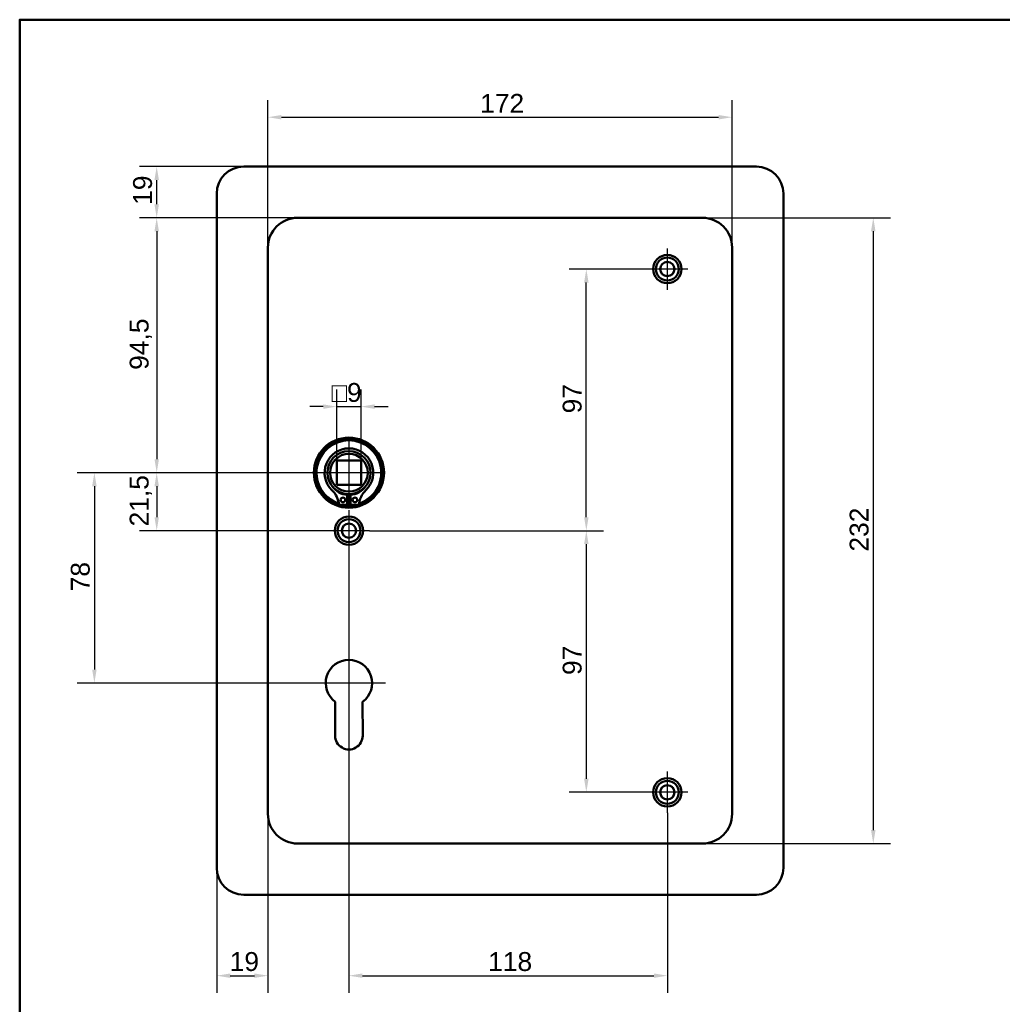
# Model space of a CAD drawing. Header units: millimetres. Extents: x 20 to 833, y 20 to 574.
# Tile 2 of 4: x 20 to 384, y 209 to 574. Entities that reach past the tile are written whole.
import ezdxf

# ---------------------------------------------------------------- set-up
doc = ezdxf.new("R2010")
doc.units = ezdxf.units.MM
doc.header["$LTSCALE"] = 2
for name, color, linetype, lineweight in [('Bemaßungen(DIN)', 7, 'Continuous', 25), ('Mittelpunktmarkierung(DIN)', 7, 'Continuous', 25), ('Sichtbare Kanten(DIN)', 7, 'Continuous', 50), ('Skizziergeometrie(DIN)', 7, 'Continuous', 50)]:
    doc.layers.add(name, color=color, linetype=linetype, lineweight=lineweight)
doc.styles.add('STANDARD-DIN~0', font='arial.ttf')
doc.dimstyles.new('CAD-LAN', dxfattribs={"dimscale": 2, "dimtxt": 3.5, "dimasz": 2.5, "dimexe": 3.175, "dimexo": 0, "dimgap": 0.8, "dimtad": 1, "dimrnd": 1e-08, "dimtxsty": 'STANDARD-DIN~0', "dimcen": 0.09, "dimdle": 10, "dimclrd": 250, "dimclre": 250, "dimclrt": 250, "dimadec": 0, "dimazin": 2, "dimtfac": 1, "dimtmove": 0, "dimatfit": 3, "dimfxl": 1, "dimtolj": 1, "dimtzin": 0, "dimlwd": 25, "dimlwe": 25, "dimarcsym": 0})

# ---------------------------------------------------------------- blocks, each defined once
blk = doc.blocks.new('Ränder Standardrahmen')
at = {"layer": 'Skizziergeometrie(DIN)', "flags": 128}
blk.add_lwpolyline([(10, 10), (10, 287), (410, 287), (410, 10), (10, 10)], dxfattribs=at)
blk = doc.blocks.new('*D8')
at = {"layer": 'Bemaßungen(DIN)', "color": 250, "linetype": 'Continuous', "lineweight": 25, "true_color": 0x3f3f3f, "transparency": 16777216}
for p, q in [((123.01, 500.54), (64.42, 500.54)), ((70.77, 495.54), (70.77, 411.04)), ((142.01, 406.04), (64.42, 406.04))]:
    blk.add_line(p, q, dxfattribs=at)
at = {"layer": 'Bemaßungen(DIN)', "color": 250, "linetype": 'Continuous', "true_color": 0x3f3f3f, "transparency": 16777216}
for points in [[(69.94, 495.54), (71.6, 495.54), (70.77, 500.54)], [(69.94, 411.04), (71.6, 411.04), (70.77, 406.04)]]:
    blk.add_solid(points, dxfattribs=at)
at = {"layer": 'Defpoints', "color": 0, "linetype": 'Continuous', "transparency": 16777216}
for p in [(123.01, 500.54), (70.77, 406.04), (142.01, 406.04)]:
    blk.add_point(p, dxfattribs=at)
at = {"layer": 'Bemaßungen(DIN)', "color": 250, "linetype": 'Continuous', "lineweight": 25, "true_color": 0x3f3f3f, "transparency": 16777216, "insert": (60.76, 444.17), "char_height": 7, "attachment_point": 1, "rotation": 90, "style": 'STANDARD-DIN~0'}
blk.add_mtext('\\A1;94,5', dxfattribs=at)
blk = doc.blocks.new('*D9')
at = {"layer": 'Bemaßungen(DIN)', "color": 250, "linetype": 'Continuous', "lineweight": 25, "true_color": 0x3f3f3f, "transparency": 16777216}
for p, q in [((142.01, 406.04), (64.42, 406.04)), ((70.77, 401.04), (70.77, 389.54)), ((142.01, 384.54), (64.42, 384.54))]:
    blk.add_line(p, q, dxfattribs=at)
at = {"layer": 'Bemaßungen(DIN)', "color": 250, "linetype": 'Continuous', "true_color": 0x3f3f3f, "transparency": 16777216}
for points in [[(69.94, 401.04), (71.6, 401.04), (70.77, 406.04)], [(69.94, 389.54), (71.6, 389.54), (70.77, 384.54)]]:
    blk.add_solid(points, dxfattribs=at)
at = {"layer": 'Defpoints', "color": 0, "linetype": 'Continuous', "transparency": 16777216}
for p in [(142.01, 406.04), (70.77, 384.54), (142.01, 384.54)]:
    blk.add_point(p, dxfattribs=at)
at = {"layer": 'Bemaßungen(DIN)', "color": 250, "linetype": 'Continuous', "lineweight": 25, "true_color": 0x3f3f3f, "transparency": 16777216, "insert": (60.76, 386.11), "char_height": 7, "attachment_point": 1, "rotation": 90, "style": 'STANDARD-DIN~0'}
blk.add_mtext('\\A1;21,5', dxfattribs=at)
blk = doc.blocks.new('*D10')
at = {"layer": 'Bemaßungen(DIN)', "color": 250, "linetype": 'Continuous', "lineweight": 25, "true_color": 0x3f3f3f, "transparency": 16777216}
for p, q in [((142.01, 406.04), (41.33, 406.04)), ((47.68, 401.04), (47.68, 333.04)), ((142.01, 328.04), (41.33, 328.04))]:
    blk.add_line(p, q, dxfattribs=at)
at = {"layer": 'Bemaßungen(DIN)', "color": 250, "linetype": 'Continuous', "true_color": 0x3f3f3f, "transparency": 16777216}
for points in [[(46.85, 401.04), (48.51, 401.04), (47.68, 406.04)], [(46.85, 333.04), (48.51, 333.04), (47.68, 328.04)]]:
    blk.add_solid(points, dxfattribs=at)
at = {"layer": 'Defpoints', "color": 0, "linetype": 'Continuous', "transparency": 16777216}
for p in [(142.01, 406.04), (47.68, 328.04), (142.01, 328.04)]:
    blk.add_point(p, dxfattribs=at)
at = {"layer": 'Bemaßungen(DIN)', "color": 250, "linetype": 'Continuous', "lineweight": 25, "true_color": 0x3f3f3f, "transparency": 16777216, "insert": (38.93, 362.05), "char_height": 7, "attachment_point": 1, "rotation": 90, "style": 'STANDARD-DIN~0'}
blk.add_mtext('\\A1;78', dxfattribs=at)
blk = doc.blocks.new('*D11')
at = {"layer": 'Bemaßungen(DIN)', "color": 250, "linetype": 'Continuous', "lineweight": 25, "true_color": 0x3f3f3f, "transparency": 16777216}
for p, q in [((103.01, 519.54), (64.42, 519.54)), ((70.77, 505.54), (70.77, 514.54)), ((123.01, 500.54), (64.42, 500.54))]:
    blk.add_line(p, q, dxfattribs=at)
at = {"layer": 'Bemaßungen(DIN)', "color": 250, "linetype": 'Continuous', "true_color": 0x3f3f3f, "transparency": 16777216}
for points in [[(69.94, 514.54), (71.6, 514.54), (70.77, 519.54)], [(69.94, 505.54), (71.6, 505.54), (70.77, 500.54)]]:
    blk.add_solid(points, dxfattribs=at)
at = {"layer": 'Defpoints', "color": 0, "linetype": 'Continuous', "transparency": 16777216}
for p in [(70.77, 519.54), (103.01, 519.54), (123.01, 500.54)]:
    blk.add_point(p, dxfattribs=at)
at = {"layer": 'Bemaßungen(DIN)', "color": 250, "linetype": 'Continuous', "lineweight": 25, "true_color": 0x3f3f3f, "transparency": 16777216, "insert": (62.02, 505.35), "char_height": 7, "attachment_point": 1, "rotation": 90, "style": 'STANDARD-DIN~0'}
blk.add_mtext('\\A1;19', dxfattribs=at)
blk = doc.blocks.new('*D12')
at = {"layer": 'Bemaßungen(DIN)', "color": 250, "linetype": 'Continuous', "lineweight": 25, "true_color": 0x3f3f3f, "transparency": 16777216}
for p, q in [((112.01, 489.54), (112.01, 544.19)), ((284.01, 489.54), (284.01, 544.19)), ((117.01, 537.84), (279.01, 537.84))]:
    blk.add_line(p, q, dxfattribs=at)
at = {"layer": 'Bemaßungen(DIN)', "color": 250, "linetype": 'Continuous', "true_color": 0x3f3f3f, "transparency": 16777216}
for points in [[(117.01, 538.67), (117.01, 537.01), (112.01, 537.84)], [(279.01, 538.67), (279.01, 537.01), (284.01, 537.84)]]:
    blk.add_solid(points, dxfattribs=at)
at = {"layer": 'Defpoints', "color": 0, "linetype": 'Continuous', "transparency": 16777216}
for p in [(284.01, 537.84), (112.01, 489.54), (284.01, 489.54)]:
    blk.add_point(p, dxfattribs=at)
at = {"layer": 'Bemaßungen(DIN)', "color": 250, "linetype": 'Continuous', "lineweight": 25, "true_color": 0x3f3f3f, "transparency": 16777216, "insert": (190.64, 546.47), "char_height": 7, "attachment_point": 1, "style": 'STANDARD-DIN~0'}
blk.add_mtext('\\A1;172', dxfattribs=at)
blk = doc.blocks.new('*D13')
at = {"layer": 'Bemaßungen(DIN)', "color": 250, "linetype": 'Continuous', "lineweight": 25, "true_color": 0x3f3f3f, "transparency": 16777216}
for p, q in [((252.36, 481.54), (223.63, 481.54)), ((229.98, 389.54), (229.98, 476.54)), ((149.66, 384.54), (236.33, 384.54))]:
    blk.add_line(p, q, dxfattribs=at)
at = {"layer": 'Bemaßungen(DIN)', "color": 250, "linetype": 'Continuous', "true_color": 0x3f3f3f, "transparency": 16777216}
for points in [[(229.15, 476.54), (230.82, 476.54), (229.98, 481.54)], [(229.15, 389.54), (230.82, 389.54), (229.98, 384.54)]]:
    blk.add_solid(points, dxfattribs=at)
at = {"layer": 'Defpoints', "color": 0, "linetype": 'Continuous', "transparency": 16777216}
for p in [(229.98, 481.54), (252.36, 481.54), (149.66, 384.54)]:
    blk.add_point(p, dxfattribs=at)
at = {"layer": 'Bemaßungen(DIN)', "color": 250, "linetype": 'Continuous', "lineweight": 25, "true_color": 0x3f3f3f, "transparency": 16777216, "insert": (221.23, 428.03), "char_height": 7, "attachment_point": 1, "rotation": 90, "style": 'STANDARD-DIN~0'}
blk.add_mtext('\\A1;97', dxfattribs=at)
blk = doc.blocks.new('*D14')
at = {"layer": 'Bemaßungen(DIN)', "color": 250, "linetype": 'Continuous', "lineweight": 25, "true_color": 0x3f3f3f, "transparency": 16777216}
for p, q in [((149.66, 384.54), (236.33, 384.54)), ((229.98, 379.54), (229.98, 292.54)), ((252.36, 287.54), (223.63, 287.54))]:
    blk.add_line(p, q, dxfattribs=at)
at = {"layer": 'Bemaßungen(DIN)', "color": 250, "linetype": 'Continuous', "true_color": 0x3f3f3f, "transparency": 16777216}
for points in [[(229.15, 379.54), (230.82, 379.54), (229.98, 384.54)], [(229.15, 292.54), (230.82, 292.54), (229.98, 287.54)]]:
    blk.add_solid(points, dxfattribs=at)
at = {"layer": 'Defpoints', "color": 0, "linetype": 'Continuous', "transparency": 16777216}
for p in [(149.66, 384.54), (229.98, 287.54), (252.36, 287.54)]:
    blk.add_point(p, dxfattribs=at)
at = {"layer": 'Bemaßungen(DIN)', "color": 250, "linetype": 'Continuous', "lineweight": 25, "true_color": 0x3f3f3f, "transparency": 16777216, "insert": (221.23, 331.03), "char_height": 7, "attachment_point": 1, "rotation": 90, "style": 'STANDARD-DIN~0'}
blk.add_mtext('\\A1;97', dxfattribs=at)
blk = doc.blocks.new('*D15')
at = {"layer": 'Bemaßungen(DIN)', "color": 250, "linetype": 'Continuous', "lineweight": 25, "true_color": 0x3f3f3f, "transparency": 16777216}
for p, q in [((142.01, 376.89), (142.01, 213.19)), ((260.01, 279.89), (260.01, 213.19)), ((147.01, 219.54), (255.01, 219.54))]:
    blk.add_line(p, q, dxfattribs=at)
at = {"layer": 'Bemaßungen(DIN)', "color": 250, "linetype": 'Continuous', "true_color": 0x3f3f3f, "transparency": 16777216}
for points in [[(147.01, 220.37), (147.01, 218.71), (142.01, 219.54)], [(255.01, 220.37), (255.01, 218.71), (260.01, 219.54)]]:
    blk.add_solid(points, dxfattribs=at)
at = {"layer": 'Defpoints', "color": 0, "linetype": 'Continuous', "transparency": 16777216}
for p in [(142.01, 376.89), (260.01, 279.89), (260.01, 219.54)]:
    blk.add_point(p, dxfattribs=at)
at = {"layer": 'Bemaßungen(DIN)', "color": 250, "linetype": 'Continuous', "lineweight": 25, "true_color": 0x3f3f3f, "transparency": 16777216, "insert": (193.6, 228.29), "char_height": 7, "attachment_point": 1, "style": 'STANDARD-DIN~0'}
blk.add_mtext('\\A1;118', dxfattribs=at)
blk = doc.blocks.new('*D16')
at = {"layer": 'Bemaßungen(DIN)', "color": 250, "linetype": 'Continuous', "lineweight": 25, "true_color": 0x3f3f3f, "transparency": 16777216}
for p, q in [((112.01, 279.54), (112.01, 213.19)), ((93.01, 259.54), (93.01, 213.19)), ((98.01, 219.54), (107.01, 219.54))]:
    blk.add_line(p, q, dxfattribs=at)
at = {"layer": 'Bemaßungen(DIN)', "color": 250, "linetype": 'Continuous', "true_color": 0x3f3f3f, "transparency": 16777216}
for points in [[(98.01, 220.37), (98.01, 218.71), (93.01, 219.54)], [(107.01, 220.37), (107.01, 218.71), (112.01, 219.54)]]:
    blk.add_solid(points, dxfattribs=at)
at = {"layer": 'Defpoints', "color": 0, "linetype": 'Continuous', "transparency": 16777216}
for p in [(112.01, 279.54), (93.01, 259.54), (112.01, 219.54)]:
    blk.add_point(p, dxfattribs=at)
at = {"layer": 'Bemaßungen(DIN)', "color": 250, "linetype": 'Continuous', "lineweight": 25, "true_color": 0x3f3f3f, "transparency": 16777216, "insert": (97.82, 228.29), "char_height": 7, "attachment_point": 1, "style": 'STANDARD-DIN~0'}
blk.add_mtext('\\A1;19', dxfattribs=at)
blk = doc.blocks.new('*D17')
at = {"layer": 'Bemaßungen(DIN)', "color": 250, "linetype": 'Continuous', "lineweight": 25, "true_color": 0x3f3f3f, "transparency": 16777216}
for p, q in [((273.01, 500.54), (342.68, 500.54)), ((336.33, 495.54), (336.33, 273.54)), ((273.01, 268.54), (342.68, 268.54))]:
    blk.add_line(p, q, dxfattribs=at)
at = {"layer": 'Bemaßungen(DIN)', "color": 250, "linetype": 'Continuous', "true_color": 0x3f3f3f, "transparency": 16777216}
for points in [[(335.49, 495.54), (337.16, 495.54), (336.33, 500.54)], [(335.49, 273.54), (337.16, 273.54), (336.33, 268.54)]]:
    blk.add_solid(points, dxfattribs=at)
at = {"layer": 'Defpoints', "color": 0, "linetype": 'Continuous', "transparency": 16777216}
for p in [(273.01, 500.54), (273.01, 268.54), (336.33, 268.54)]:
    blk.add_point(p, dxfattribs=at)
at = {"layer": 'Bemaßungen(DIN)', "color": 250, "linetype": 'Continuous', "lineweight": 25, "true_color": 0x3f3f3f, "transparency": 16777216, "insert": (327.57, 376.78), "char_height": 7, "attachment_point": 1, "rotation": 90, "style": 'STANDARD-DIN~0'}
blk.add_mtext('\\A1;232', dxfattribs=at)
blk = doc.blocks.new('*D25')
at = {"layer": 'Bemaßungen(DIN)', "color": 250, "linetype": 'Continuous', "lineweight": 25, "true_color": 0x3f3f3f, "transparency": 16777216}
for p, q in [((137.51, 410.54), (137.51, 436.89)), ((146.51, 410.54), (146.51, 436.89)), ((132.51, 430.54), (127.51, 430.54)), ((137.51, 430.54), (146.51, 430.54)), ((151.51, 430.54), (156.51, 430.54))]:
    blk.add_line(p, q, dxfattribs=at)
at = {"layer": 'Bemaßungen(DIN)', "color": 250, "linetype": 'Continuous', "true_color": 0x3f3f3f, "transparency": 16777216}
for points in [[(132.51, 431.37), (132.51, 429.71), (137.51, 430.54)], [(151.51, 431.37), (151.51, 429.71), (146.51, 430.54)]]:
    blk.add_solid(points, dxfattribs=at)
at = {"layer": 'Defpoints', "color": 0, "linetype": 'Continuous', "transparency": 16777216}
for p in [(146.51, 430.54), (137.51, 410.54), (146.51, 410.54)]:
    blk.add_point(p, dxfattribs=at)
at = {"layer": 'Bemaßungen(DIN)', "color": 250, "linetype": 'Continuous', "lineweight": 25, "true_color": 0x3f3f3f, "transparency": 16777216, "insert": (135.63, 439.29), "char_height": 7, "attachment_point": 1, "style": 'STANDARD-DIN~0'}
blk.add_mtext('\\A1;\\fAIGDT|b0|i0;\\H7.0000;o\\fArial|b0|i0;\\H7.0000;9', dxfattribs=at)

msp = doc.modelspace()

# ---------------------------------------------------------------- linework, layer by layer
at = {"layer": 'Mittelpunktmarkierung(DIN)', "linetype": 'Continuous'}
for p, q in [((260.007, 489.19), (260.007, 473.89)), ((267.657, 481.54), (252.357, 481.54)), ((142.007, 418.04), (142.007, 394.04)), ((154.007, 406.04), (130.007, 406.04)), ((142.007, 392.19), (142.007, 376.89)), ((149.657, 384.54), (134.357, 384.54)), ((142.007, 341.64), (142.007, 318.04)), ((155.607, 328.04), (128.407, 328.04)), ((260.007, 295.19), (260.007, 279.89)), ((267.657, 287.54), (252.357, 287.54))]:
    msp.add_line(p, q, dxfattribs=at)
at = {"layer": 'Sichtbare Kanten(DIN)'}
for p, q in [((103.007, 519.54), (293.007, 519.54)), ((93.007, 259.54), (93.007, 509.54)), ((303.007, 509.54), (303.007, 259.54)), ((273.007, 500.54), (123.007, 500.54)), ((112.007, 489.54), (112.007, 279.54)), ((284.007, 279.54), (284.007, 489.54)), ((137.507, 401.54), (137.507, 410.54)), ((137.507, 410.54), (146.507, 410.54)), ((146.507, 410.54), (146.507, 401.54)), ((146.507, 401.54), (137.507, 401.54)), ((141.39, 397.782), (141.39, 394.082)), ((142.623, 394.082), (142.623, 397.782)), ((141.39, 394.082), (138.366, 394.082)), ((145.647, 394.082), (142.623, 394.082)), ((136.907, 308.534), (136.949, 321.084)), ((147.087, 321.1), (147.107, 308.525)), ((123.007, 268.54), (273.007, 268.54)), ((293.007, 249.54), (103.007, 249.54))]:
    msp.add_line(p, q, dxfattribs=at)
for centre, radius in [((260.007, 481.54), 5.25), ((260.007, 481.54), 4.25), ((260.007, 481.54), 2.65), ((142.007, 406.04), 13), ((142.007, 406.04), 12.5), ((142.007, 406.04), 8), ((142.007, 406.04), 7), ((139.775, 395.932), 0.85), ((144.238, 395.932), 0.85), ((142.007, 384.54), 5.25), ((142.007, 384.54), 4.25), ((142.007, 384.54), 2.65), ((260.007, 287.54), 5.25), ((260.007, 287.54), 4.25), ((260.007, 287.54), 2.65)]:
    msp.add_circle(centre, radius, dxfattribs=at)
for centre, radius, start, end in [((103.007, 509.54), 10, 90, 180), ((293.007, 509.54), 10, 0, 90), ((123.007, 489.54), 11, 90, 180), ((273.007, 489.54), 11, 0, 90), ((142.007, 406.04), 12, 288.17213, 251.82787), ((142.007, 406.04), 9.017, 314.1409, 225.8591), ((129.684, 393.342), 8.678, 4.96705, 45.8591), ((142.007, 405.306), 7.55, 215.6871, 265.31499), ((142.007, 406.04), 8.2, 243.63056, 296.36944), ((142.007, 405.306), 7.55, 274.68501, 324.3129), ((154.33, 393.342), 8.678, 134.1409, 175.03295), ((142.007, 406.04), 9, 266.0711, 273.9289), ((142.007, 406.04), 12, 265.21102, 274.78898), ((142.007, 328.04), 8.6, 306.20625, 233.98041), ((142.007, 308.517), 5.1, 179.80533, 0.09125), ((123.007, 279.54), 11, 180, 270), ((273.007, 279.54), 11, 270, 0), ((103.007, 259.54), 10, 180, 270), ((293.007, 259.54), 10, 270, 0)]:
    msp.add_arc(centre, radius, start, end, dxfattribs=at)

# ---------------------------------------------------------------- block references
at = {"xscale": 2, "yscale": 2, "zscale": 2}
msp.add_blockref('Ränder Standardrahmen', (0, 0), dxfattribs=at)

# ---------------------------------------------------------------- dimensions: what is measured, and where the dimension line sits
at = {"layer": 'Bemaßungen(DIN)', "color": 250, "linetype": 'Continuous', "lineweight": 25, "true_color": 0x3f3f3f}
for base, p1, p2, angle, picture, middle in [((284.007, 537.84), (112.007, 489.54), (284.007, 489.54), 180, '*D12', (198.007, 537.84)), ((70.772, 519.54), (123.007, 500.54), (103.007, 519.54), 90, '*D11', (70.772, 510.04)), ((70.772, 406.04), (123.007, 500.54), (142.007, 406.04), 90, '*D8', (70.772, 453.29)), ((336.326, 268.54), (273.007, 500.54), (273.007, 268.54), 90, '*D17', (336.326, 384.54)), ((229.983, 481.54), (149.657, 384.54), (252.357, 481.54), 90, '*D13', (229.983, 433.04)), ((47.68, 328.04), (142.007, 406.04), (142.007, 328.04), 90, '*D10', (47.68, 367.04)), ((70.772, 384.54), (142.007, 406.04), (142.007, 384.54), 90, '*D9', (70.772, 395.29)), ((229.983, 287.54), (149.657, 384.54), (252.357, 287.54), 90, '*D14', (229.983, 336.04)), ((260.007, 219.54), (142.007, 376.89), (260.007, 279.89), 180, '*D15', (201.007, 219.54))]:
    dim = msp.add_linear_dim(base=base, p1=p1, p2=p2, angle=angle, dimstyle='CAD-LAN', override={"dimgap": 0.8, "dimdec": 2, "dimtol": 0, "dimlim": 0, "dimtp": 0, "dimtm": 0, "dimtdec": 2, "dimtofl": 0, "dimatfit": 1}, dxfattribs=at)
    dim.commit()
    dim.dimension.update_dxf_attribs({"geometry": picture, "text_midpoint": middle, "dimtype": 160})
dim = msp.add_linear_dim(base=(146.507, 430.54), p1=(137.507, 410.54), p2=(146.507, 410.54), angle=180, text='\\fAIGDT|b0|i0;\\H7.0000;o\\fArial|b0|i0;\\H7.0000;<>', dimstyle='CAD-LAN', override={"dimgap": 0.8, "dimdec": 2, "dimtol": 0, "dimlim": 0, "dimtp": 0, "dimtm": 0, "dimtdec": 2, "dimtofl": 1, "dimatfit": 1}, dxfattribs=at)
dim.commit()
dim.dimension.update_dxf_attribs({"geometry": '*D25', "text_midpoint": (142.007, 430.54), "dimtype": 160})
dim = msp.add_linear_dim(base=(112.007, 219.54), p1=(93.007, 259.54), p2=(112.007, 279.54), dimstyle='CAD-LAN', override={"dimgap": 0.8, "dimdec": 2, "dimtol": 0, "dimlim": 0, "dimtp": 0, "dimtm": 0, "dimtdec": 2, "dimtofl": 0, "dimatfit": 1}, dxfattribs=at)
dim.commit()
dim.dimension.update_dxf_attribs({"geometry": '*D16', "text_midpoint": (102.507, 219.54), "dimtype": 160})

doc.saveas('drawing.dxf')
